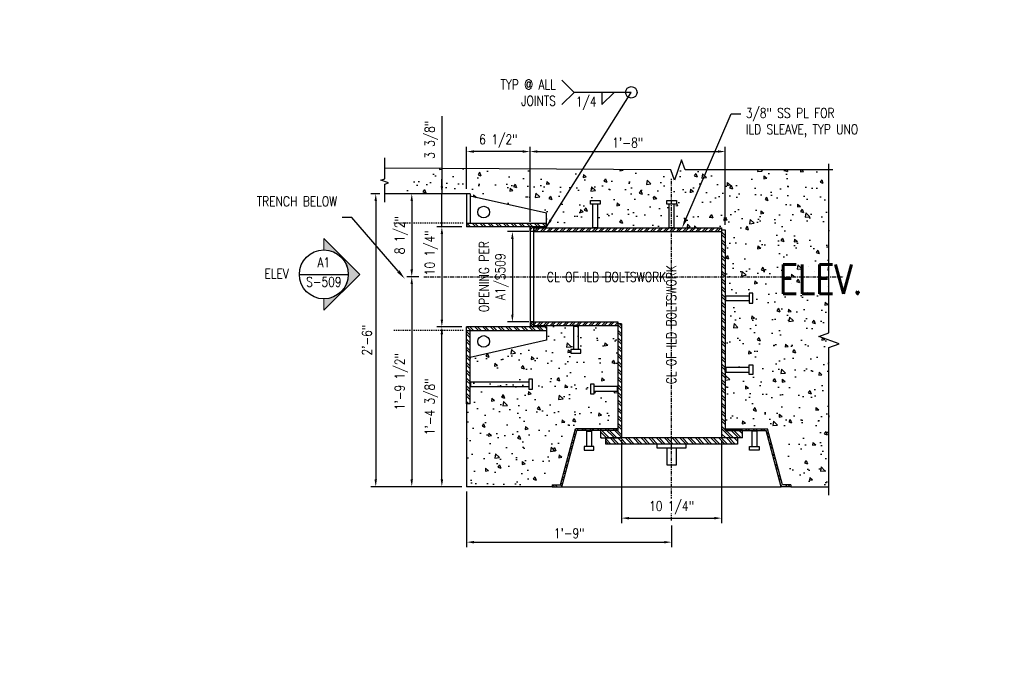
# Model space of a CAD drawing. Header units: inches. Extents: x -313 to 2687, y -193 to 798.
# Tile 4 of 28: x 235 to 336, y 0 to 67. Entities that reach past the tile are written whole.
import ezdxf
from ezdxf import colors
from ezdxf.entities.mleader import LeaderData, LeaderLine
from ezdxf.enums import TextEntityAlignment as Align
from ezdxf.math import Vec2, Vec3

# ---------------------------------------------------------------- set-up
doc = ezdxf.new("R2010")
doc.units = ezdxf.units.IN
doc.header["$LTSCALE"] = 0.5
doc.header["$MEASUREMENT"] = 0
doc.linetypes.add('CENTER2', pattern=[1.125, 0.75, -0.125, 0.125, -0.125])
doc.linetypes.add('DASHED2', pattern=[0.375, 0.25, -0.125])
doc.layers.get('DEFPOINTS').update_dxf_attribs({"color": 140})
for name, color, linetype in [('2024 10 07', 11, 'Continuous'), ('G-ANNO-SYMB', 2, 'Continuous'), ('S-ANNO-DIMS', 1, 'Continuous'), ('S-ANNO-NOTE', 190, 'Continuous'), ('S-ANNO-TEXT', 2, 'Continuous'), ('S-DETL-CNTR', 1, 'CENTER2'), ('S-DETL-LW00', 8, 'Continuous'), ('S-DETL-LW00-_DA', 8, 'DASHED2'), ('S-DETL-LW10-_CL', 1, 'CENTER2'), ('S-DETL-LW18', 190, 'Continuous'), ('S-DETL-MEDM', 3, 'Continuous'), ('S-DETL-PATT', 1, 'Continuous'), ('S-DETL-XHVY', 5, 'Continuous'), ('S-DETL-XLIT', 1, 'Continuous')]:
    doc.layers.add(name, color=color, linetype=linetype)
doc.styles.add('Annotative', font='romans.shx', dxfattribs={"width": 0.8, "height": 0.125})
doc.styles.add('RomanS', font='romans.shx', dxfattribs={"width": 0.8, "height": 0.09375})
doc.styles.get("Standard").update_dxf_attribs({"font": 'arial.ttf'})
doc.dimstyles.new('Annotative', dxfattribs={"dimtxt": 0.125, "dimasz": 0.09375, "dimexe": 0.0625, "dimexo": 0.0625, "dimgap": 0.039062, "dimtad": 1, "dimdec": 4, "dimzin": 3, "dimdsep": 46, "dimlunit": 4, "dimtxsty": 'Annotative', "dimcen": 0.09, "dimclrd": 1, "dimclre": 1, "dimclrt": 2, "dimadec": 0, "dimazin": 0, "dimtfac": 1, "dimtdec": 4, "dimtmove": 1, "dimatfit": 0, "dimfxl": 1, "dimfrac": 2, "dimtolj": 1, "dimtzin": 0, "dimlwd": 25, "dimlwe": 25, "dimarcsym": 0})
doc.dimstyles.new('ISO-25', dxfattribs={"dimtxt": 2.5, "dimasz": 2.5, "dimexe": 1.25, "dimexo": 0.625, "dimtad": 1, "dimtxsty": 'Standard', "dimcen": 2.5, "dimadec": 0, "dimazin": 0, "dimtfac": 1, "dimtmove": 0, "dimatfit": 3, "dimfxl": 1, "dimarcsym": 0})
pattern_1 = [(320, (258.386, 334.454), (-0.31376, -3.5863), [0.375, -4.125]), (265, (258.386, 334.454), (3.76096, 0.693757), [0.3, -3.3]), (10.4514, (258.3598, 334.1552), (3.4472, -2.892544), [0.3187, -3.50571]), (316.1842, (259.386, 334.454), (-0.827596, -5.336207), [0.5625, -6.1875]), (6.6356, (259.317, 334.0094), (4.87059, -4.67331), [0.47805, -5.25857]), (261.1842, (259.386, 334.454), (4.87059, -4.67331), [0.45, -4.95]), (291, (259.136, 333.954), (-2.013094, -2.984535), [0.375, -4.125]), (236, (259.136, 333.954), (3.62575, -1.216577), [0.3, -3.3]), (341.4514, (258.9682, 333.7053), (1.612656, -4.201112), [0.3187, -3.50571]), (307.5, (258.386, 334.454), (1.6644693, -0.0607993), [0, -3.26, 0, -3.35, 0, -3.3125]), (277.5, (258.386, 334.454), (1.972059, -1.315348), [0, -1.91, 0, -3.185, 0, -1.2625]), (237.5, (258.386, 335.569), (-0.1127744, -2.669112), [0, -1.25, 0, -3.9, 0, -5.175]), (227.5, (258.386, 336.069), (0.500525, -2.91593), [0, -1.625, 0, -2.59, 0, -3.675])]
pattern_2 = [(135, (258.38597, 334.45405), (-0.3977476, -0.3977476), []), (135, (258.38597, 334.7192), (-0.3977476, -0.3977476), [])]
pattern_3 = [(315, (258.38597, 334.45405), (0.3977476, 0.3977476), []), (315, (258.38597, 334.1889), (0.3977476, 0.3977476), [])]

# ---------------------------------------------------------------- blocks, each defined once
blk = doc.blocks.new('*D52')
at = {"layer": 'DEFPOINTS', "color": 0}
for p in [(280.86, 46.14), (278.32, 35.89), (280.86, 35.89)]:
    blk.add_point(p, dxfattribs=at)
at = {"layer": 'S-DETL-MEDM', "color": 1, "lineweight": 25}
for p, q in [((280.36, 46.14), (277.82, 46.14)), ((278.32, 45.39), (278.32, 36.64)), ((280.36, 35.89), (277.82, 35.89))]:
    blk.add_line(p, q, dxfattribs=at)
at = {"layer": 'S-DETL-MEDM', "color": 1}
for points in [[(278.2, 45.39), (278.45, 45.39), (278.32, 46.14)], [(278.2, 36.64), (278.45, 36.64), (278.32, 35.89)]]:
    blk.add_solid(points, dxfattribs=at)
at = {"layer": 'S-DETL-MEDM', "color": 2, "insert": (277.25, 43.46), "char_height": 1, "attachment_point": 5, "rotation": 90, "style": 'Annotative'}
blk.add_mtext('\\A1;10 1/4"', dxfattribs=at)
blk = doc.blocks.new('*D53')
at = {"layer": 'DEFPOINTS', "color": 0}
for p in [(278.32, 49.52), (280.86, 49.52), (280.86, 46.14)]:
    blk.add_point(p, dxfattribs=at)
at = {"layer": 'S-DETL-MEDM', "color": 1, "lineweight": 25}
for p, q in [((278.32, 57.48), (278.32, 49.52)), ((278.32, 50.27), (278.32, 51.02)), ((280.36, 49.52), (277.82, 49.52)), ((278.32, 46.14), (278.32, 49.52)), ((278.32, 46.14), (278.32, 49.52)), ((280.36, 46.14), (277.82, 46.14)), ((278.32, 45.39), (278.32, 44.64))]:
    blk.add_line(p, q, dxfattribs=at)
at = {"layer": 'S-DETL-MEDM', "color": 1}
for points in [[(278.2, 50.27), (278.45, 50.27), (278.32, 49.52)], [(278.2, 45.39), (278.45, 45.39), (278.32, 46.14)]]:
    blk.add_solid(points, dxfattribs=at)
at = {"layer": 'S-DETL-MEDM', "color": 2, "insert": (277.25, 55.04), "char_height": 1, "attachment_point": 5, "rotation": 90, "style": 'Annotative'}
blk.add_mtext('\\A1;3 3/8"', dxfattribs=at)
blk = doc.blocks.new('*D54')
at = {"layer": 'DEFPOINTS', "color": 0}
for p in [(280.86, 53.84), (280.86, 49.52), (287.36, 46.14)]:
    blk.add_point(p, dxfattribs=at)
at = {"layer": 'S-DETL-MEDM', "color": 1, "lineweight": 25}
for p, q in [((280.86, 50.02), (280.86, 54.34)), ((286.61, 53.84), (281.61, 53.84)), ((287.36, 46.64), (287.36, 54.34))]:
    blk.add_line(p, q, dxfattribs=at)
at = {"layer": 'S-DETL-MEDM', "color": 1}
for points in [[(281.61, 53.97), (281.61, 53.72), (280.86, 53.84)], [(286.61, 53.97), (286.61, 53.72), (287.36, 53.84)]]:
    blk.add_solid(points, dxfattribs=at)
at = {"layer": 'S-DETL-MEDM', "color": 2, "insert": (284.11, 54.92), "char_height": 1, "attachment_point": 5, "style": 'Annotative'}
blk.add_mtext('\\A1;6 1/2"', dxfattribs=at)
blk = doc.blocks.new('*D55')
at = {"layer": 'DEFPOINTS', "color": 0}
for p in [(307.36, 53.84), (287.36, 46.14), (307.36, 45.83)]:
    blk.add_point(p, dxfattribs=at)
at = {"layer": 'S-DETL-MEDM', "color": 1, "lineweight": 25}
for p, q in [((287.36, 46.64), (287.36, 54.34)), ((288.11, 53.84), (306.61, 53.84)), ((307.36, 46.33), (307.36, 54.34))]:
    blk.add_line(p, q, dxfattribs=at)
at = {"layer": 'S-DETL-MEDM', "color": 1}
for points in [[(288.11, 53.97), (288.11, 53.72), (287.36, 53.84)], [(306.61, 53.97), (306.61, 53.72), (307.36, 53.84)]]:
    blk.add_solid(points, dxfattribs=at)
at = {"layer": 'S-DETL-MEDM', "color": 2, "insert": (297.36, 54.75), "char_height": 1, "attachment_point": 5, "style": 'Annotative'}
blk.add_mtext('\\A1;1\'-8"', dxfattribs=at)
blk = doc.blocks.new('*U3')
for p, q in [((13, 0), (13, -5)), ((13, -5), (18, 0))]:
    blk.add_line(p, q)
blk.add_attdef('SIZE', text='', height=3).set_placement((10.5, -0.72), align=Align.TOP_RIGHT)
blk.add_attdef('SPACING', text='', height=3).set_placement((18.32, -0.72), align=Align.TOP_LEFT)
blk = doc.blocks.new('*D75')
at = {"layer": 'DEFPOINTS', "color": 0, "transparency": 16777216}
for p in [(296.73, 24.77), (306.98, 24.77), (306.98, 16.3)]:
    blk.add_point(p, dxfattribs=at)
at = {"layer": 'S-ANNO-DIMS', "color": 1, "lineweight": 25, "transparency": 16777216}
for p, q in [((296.73, 24.27), (296.73, 15.8)), ((306.98, 24.27), (306.98, 15.8)), ((297.48, 16.3), (306.23, 16.3))]:
    blk.add_line(p, q, dxfattribs=at)
at = {"layer": 'S-ANNO-DIMS', "color": 1, "transparency": 16777216}
for points in [[(297.48, 16.42), (297.48, 16.17), (296.73, 16.3)], [(306.23, 16.42), (306.23, 16.17), (306.98, 16.3)]]:
    blk.add_solid(points, dxfattribs=at)
at = {"layer": 'S-ANNO-DIMS', "color": 2, "transparency": 16777216, "insert": (301.86, 17.37), "char_height": 1, "attachment_point": 5, "style": 'Annotative', "bg_fill": 3, "box_fill_scale": 1.25, "bg_fill_color": 256, "bg_fill_true_color": 13158600, "bg_fill_transparency": 0}
blk.add_mtext('\\A1;10 1/4"', dxfattribs=at)
blk = doc.blocks.new('*D121')
at = {"layer": 'DEFPOINTS', "color": 0, "transparency": 16777216}
for p in [(275.83, 49.52), (275.24, 41.02), (276.46, 41.02)]:
    blk.add_point(p, dxfattribs=at)
at = {"layer": 'S-ANNO-DIMS', "color": 1, "lineweight": 25, "transparency": 16777216}
for p, q in [((275.33, 49.52), (274.74, 49.52)), ((275.24, 48.77), (275.24, 41.77)), ((275.96, 41.02), (274.74, 41.02))]:
    blk.add_line(p, q, dxfattribs=at)
at = {"layer": 'S-ANNO-DIMS', "color": 1, "transparency": 16777216}
for points in [[(275.11, 48.77), (275.36, 48.77), (275.24, 49.52)], [(275.11, 41.77), (275.36, 41.77), (275.24, 41.02)]]:
    blk.add_solid(points, dxfattribs=at)
at = {"layer": 'S-ANNO-DIMS', "color": 2, "transparency": 16777216, "insert": (274.17, 45.27), "char_height": 1, "attachment_point": 5, "rotation": 90, "style": 'Annotative'}
blk.add_mtext('\\A1;8 1/2"', dxfattribs=at)
blk = doc.blocks.new('*D122')
at = {"layer": 'DEFPOINTS', "color": 0, "transparency": 16777216}
for p in [(276.46, 41.02), (275.24, 19.52), (280.86, 19.52)]:
    blk.add_point(p, dxfattribs=at)
at = {"layer": 'S-ANNO-DIMS', "color": 1, "lineweight": 25, "transparency": 16777216}
for p, q in [((275.96, 41.02), (274.74, 41.02)), ((275.24, 40.27), (275.24, 20.27)), ((280.36, 19.52), (274.74, 19.52))]:
    blk.add_line(p, q, dxfattribs=at)
at = {"layer": 'S-ANNO-DIMS', "color": 1, "transparency": 16777216}
for points in [[(275.11, 40.27), (275.36, 40.27), (275.24, 41.02)], [(275.11, 20.27), (275.36, 20.27), (275.24, 19.52)]]:
    blk.add_solid(points, dxfattribs=at)
at = {"layer": 'S-ANNO-DIMS', "color": 2, "transparency": 16777216, "insert": (274.17, 30.27), "char_height": 1, "attachment_point": 5, "rotation": 90, "style": 'Annotative'}
blk.add_mtext('\\A1;1\'-9 1/2"', dxfattribs=at)
blk = doc.blocks.new('*D123')
at = {"layer": 'DEFPOINTS', "color": 0, "transparency": 16777216}
for p in [(272.47, 49.52), (271.55, 19.52), (280.86, 19.52)]:
    blk.add_point(p, dxfattribs=at)
at = {"layer": 'S-ANNO-DIMS', "color": 1, "lineweight": 25, "transparency": 16777216}
for p, q in [((271.97, 49.52), (271.05, 49.52)), ((271.55, 48.77), (271.55, 20.27)), ((280.36, 19.52), (271.05, 19.52))]:
    blk.add_line(p, q, dxfattribs=at)
at = {"layer": 'S-ANNO-DIMS', "color": 1, "transparency": 16777216}
for points in [[(271.42, 48.77), (271.67, 48.77), (271.55, 49.52)], [(271.42, 20.27), (271.67, 20.27), (271.55, 19.52)]]:
    blk.add_solid(points, dxfattribs=at)
at = {"layer": 'S-ANNO-DIMS', "color": 2, "transparency": 16777216, "insert": (270.64, 34.52), "char_height": 1, "attachment_point": 5, "rotation": 90, "style": 'Annotative'}
blk.add_mtext('\\A1;2\'-6"', dxfattribs=at)
blk = doc.blocks.new('*D124')
at = {"layer": 'DEFPOINTS', "color": 0, "transparency": 16777216}
for p in [(278.32, 35.89), (280.86, 35.89), (280.86, 19.52)]:
    blk.add_point(p, dxfattribs=at)
at = {"layer": 'S-ANNO-DIMS', "color": 1, "lineweight": 25, "transparency": 16777216}
for p, q in [((280.36, 35.89), (277.82, 35.89)), ((278.32, 20.27), (278.32, 35.14)), ((280.36, 19.52), (277.82, 19.52))]:
    blk.add_line(p, q, dxfattribs=at)
at = {"layer": 'S-ANNO-DIMS', "color": 1, "transparency": 16777216}
for points in [[(278.2, 35.14), (278.45, 35.14), (278.32, 35.89)], [(278.2, 20.27), (278.45, 20.27), (278.32, 19.52)]]:
    blk.add_solid(points, dxfattribs=at)
at = {"layer": 'S-ANNO-DIMS', "color": 2, "transparency": 16777216, "insert": (277.25, 27.7), "char_height": 1, "attachment_point": 5, "rotation": 90, "style": 'Annotative'}
blk.add_mtext('\\A1;1\'-4 3/8"', dxfattribs=at)
blk = doc.blocks.new('A$Cd19e06c0')
at = {"layer": 'S-DETL-XLIT'}
for p, q in [((-0.25, 0), (-0.25, -1.58)), ((0.25, 0), (0.25, -1.58))]:
    blk.add_line(p, q, dxfattribs=at)
for points in [[(-0.19, 0.06), (-0.25, 0), (0.25, 0), (0.19, 0.06)], [(-0.5, -1.58), (-0.5, -1.95), (0.5, -1.95), (0.5, -1.58)]]:
    blk.add_lwpolyline(points, close=True, dxfattribs=at)
blk = doc.blocks.new('*D133')
at = {"layer": 'DEFPOINTS', "color": 0, "transparency": 16777216}
for p in [(280.86, 19.52), (301.86, 16.06), (301.86, 13.84)]:
    blk.add_point(p, dxfattribs=at)
at = {"layer": 'S-ANNO-DIMS', "color": 1, "lineweight": 25, "transparency": 16777216}
for p, q in [((280.86, 19.02), (280.86, 13.34)), ((301.86, 15.56), (301.86, 13.34)), ((281.61, 13.84), (301.11, 13.84))]:
    blk.add_line(p, q, dxfattribs=at)
at = {"layer": 'S-ANNO-DIMS', "color": 1, "transparency": 16777216}
for points in [[(281.61, 13.96), (281.61, 13.71), (280.86, 13.84)], [(301.11, 13.96), (301.11, 13.71), (301.86, 13.84)]]:
    blk.add_solid(points, dxfattribs=at)
at = {"layer": 'S-ANNO-DIMS', "color": 2, "transparency": 16777216, "insert": (291.36, 14.75), "char_height": 1, "attachment_point": 5, "style": 'Annotative'}
blk.add_mtext('\\A1;1\'-9"', dxfattribs=at)
blk = doc.blocks.new('*D203')
at = {"layer": 'DEFPOINTS', "color": 0, "transparency": 16777216}
for p in [(287.73, 45.64), (285.55, 36.39), (287.73, 36.39)]:
    blk.add_point(p, dxfattribs=at)
at = {"layer": 'S-ANNO-DIMS', "color": 1, "lineweight": 25, "transparency": 16777216}
for p, q in [((287.23, 45.64), (285.05, 45.64)), ((285.55, 44.89), (285.55, 37.14)), ((287.23, 36.39), (285.05, 36.39))]:
    blk.add_line(p, q, dxfattribs=at)
at = {"layer": 'S-ANNO-DIMS', "color": 1, "transparency": 16777216}
for points in [[(285.42, 44.89), (285.67, 44.89), (285.55, 45.64)], [(285.42, 37.14), (285.67, 37.14), (285.55, 36.39)]]:
    blk.add_solid(points, dxfattribs=at)
at = {"layer": 'S-ANNO-DIMS', "color": 2, "transparency": 16777216, "insert": (283.64, 41.02), "char_height": 1, "attachment_point": 5, "rotation": 90, "style": 'Annotative'}
blk.add_mtext('\\A1;OPENING PER\\PA1/S509 ', dxfattribs=at)
blk = doc.blocks.new('ELEVARROW')
at = {"lineweight": 9}
h = blk.add_hatch(color=256, dxfattribs=at)
edge = h.paths.add_edge_path(flags=0)
edge.add_line((0.46, 0), (0.312, 0))
edge.add_arc((0, 0), 0.312, 360, 540)
edge.add_line((-0.313, 0), (-0.46, 0))
edge.add_line((-0.46, 0), (0, 0.46))
edge.add_line((0, 0.46), (0.46, 0))
at = {"lineweight": 13}
blk.add_lwpolyline([(-0.46, 0), (-0.312, 0, -1), (0.312, 0), (0.46, 0), (0, 0.46)], format="xyb", close=True, dxfattribs=at)
blk = doc.blocks.new('ELEVID')
blk.add_line((-0.312, 0), (0.312, 0))
blk.add_circle((0, 0), 0.313)
at = {"style": 'RomanS', "width": 0.8}
for tag, p in [('DET_NO', (0, 0.091)), ('REFSHT', (0, -0.096))]:
    blk.add_attdef(tag, text='', height=0.125, dxfattribs=at).set_placement(p, align=Align.MIDDLE_CENTER)

msp = doc.modelspace()

# ---------------------------------------------------------------- hatches: boundary and pattern name
at = {"layer": 'S-DETL-PATT'}
h = msp.add_hatch(dxfattribs=at)
h.set_pattern_fill('AR-CONC', color=8, scale=0.5, angle=-90)
h.set_pattern_definition(pattern_1)
h.paths.add_polyline_path([(280.85761, 49.51577), (280.85761, 52.09031), (274.73995, 52.12906), (274.73995, 50.78093), (275.12631, 50.6403), (274.73995, 50.49968), (274.73995, 49.51577)])
h.paths.add_polyline_path([(278.48098, 55.97347), (278.48098, 51.20681), (280.50479, 51.20681), (280.50479, 55.97347)], flags=9)
h = msp.add_hatch(dxfattribs=at)
h.set_pattern_fill('AR-CONC', color=8, scale=0.5, angle=-90)
h.set_pattern_definition(pattern_1)
h.paths.add_polyline_path([(301.67011, 45.89077), (301.60761, 45.95327), (301.60761, 48.32827), (301.35761, 48.32827), (301.35761, 48.70327), (301.85761, 48.70327), (301.85761, 51.95786), (292.04386, 51.95786), (292.04386, 45.89077), (293.85636, 45.89077), (293.79386, 45.95327), (293.79104, 48.45327), (293.54104, 48.45327), (293.54386, 48.82827), (294.54386, 48.82827), (294.54386, 48.45327), (294.29386, 48.45327), (294.29386, 45.89077)])
h.paths.add_polyline_path([(292.04386, 45.89077), (292.04386, 51.89536), (281.23261, 52.02036), (281.23261, 49.27103), (289.04261, 47.51577), (289.04261, 46.14077), (287.73011, 46.14077), (287.73011, 45.89077)])
h.paths.add_polyline_path([(287.60761, 31.51577), (287.60761, 30.51577), (287.23261, 30.51577), (287.23261, 30.76577), (281.23261, 30.76698), (281.23261, 31.26515), (287.23261, 31.26577), (287.23261, 31.51577)], flags=16)
h.paths.add_polyline_path([(287.80202, 19.51577), (287.80202, 20.01577), (289.31893, 20.01577), (292.49436, 25.51577), (296.35761, 25.51577), (296.35761, 29.32827), (296.29511, 29.26577), (293.92011, 29.26577), (293.92011, 29.01577), (293.54511, 29.01577), (293.54511, 30.01577), (293.92011, 30.01577), (293.92011, 29.76577), (296.35761, 29.76577), (296.35761, 36.01577), (292.23136, 36.01577), (292.29386, 35.95327), (292.29386, 33.57827), (292.54386, 33.57827), (292.54386, 33.20327), (291.54386, 33.20327), (291.54386, 33.57827), (291.79386, 33.57827), (291.79386, 36.01577), (287.73011, 36.01577), (287.73011, 35.89077), (289.04261, 35.89077), (289.04261, 34.51577), (281.23261, 32.76577), (281.23261, 28.01577), (280.85761, 28.01577), (280.85761, 19.51577)])
h.paths.add_polyline_path([(313.01755, 25.51577), (313.92985, 22.11103), (314.10761, 19.51577), (317.98711, 19.64077), (317.98711, 33.76577), (319.01741, 34.14077), (316.95681, 34.89077), (317.98711, 35.26577), (317.98711, 51.95786), (301.85761, 51.95786), (301.85761, 48.70327), (302.35761, 48.70327), (302.35761, 48.32827), (302.10761, 48.32827), (302.10761, 45.89077), (306.98261, 45.89077), (306.98261, 45.70344), (307.35761, 45.70344), (307.35761, 39.01593), (307.42011, 39.07843), (309.79511, 39.07843), (309.79511, 39.32843), (310.17011, 39.32843), (310.17011, 38.32843), (309.79511, 38.32843), (309.79511, 38.57843), (307.35761, 38.57843), (307.35761, 31.70327), (307.42011, 31.76577), (309.79511, 31.76577), (309.79511, 32.01577), (310.17011, 32.01577), (310.17011, 31.01577), (309.79511, 31.01577), (309.79511, 31.26577), (307.35761, 31.26577), (307.35761, 25.51577), (311.22086, 25.51577)])
at = {"layer": 'S-DETL-PATT', "linetype": 'Continuous', "lineweight": 0}
h = msp.add_hatch(dxfattribs=at)
h.set_pattern_fill('ANSI32', color=8, scale=1.5, angle=90)
h.set_pattern_definition(pattern_2)
h.paths.add_polyline_path([(289.04261, 46.14077), (289.04261, 46.51577), (280.85761, 46.51577), (280.85761, 46.14077)])
h.paths.add_polyline_path([(289.04261, 35.51577), (289.04261, 35.89077), (280.85761, 35.89077), (280.85761, 35.51577)])
h = msp.add_hatch(dxfattribs=at)
h.set_pattern_fill('ANSI32', color=8, scale=1.25, angle=-1.27e-14)
h.paths.add_polyline_path([(287.73011, 36.39077), (287.35511, 36.39077), (287.35511, 35.89077), (287.73011, 35.89077)])
h.paths.add_polyline_path([(287.73011, 46.01577), (287.73011, 46.14077), (287.35511, 46.14077), (287.35511, 45.6411), (287.73011, 45.6411)])
h = msp.add_hatch(dxfattribs=at)
h.set_pattern_fill('ANSI32', color=8, scale=1.25)
h.set_pattern_definition([(45, (258.38597, 334.45405), (-0.3314563, 0.3314563), []), (45, (258.60694, 334.45405), (-0.3314563, 0.3314563), [])])
h.paths.add_polyline_path([(306.98261, 45.6411), (306.98261, 46.01577), (301.85761, 46.01577), (301.85761, 45.6411)])
h.paths.add_polyline_path([(301.85761, 45.6411), (301.85761, 46.01577), (301.60761, 46.01577), (292.1254, 46.01577), (292.32148, 45.6411)])
h.paths.add_polyline_path([(292.32148, 45.6411), (292.1254, 46.01577), (287.73011, 46.01577), (287.73011, 45.6411)])
h.paths.add_polyline_path([(296.35761, 36.01577), (296.35761, 36.39077), (292.04386, 36.39077), (292.04386, 36.01577), (292.23136, 36.01577)])
h.paths.add_polyline_path([(292.04386, 36.01577), (292.04386, 36.39077), (287.73011, 36.39077), (287.73011, 36.01577)])
h = msp.add_hatch(dxfattribs=at)
h.set_pattern_fill('ANSI32', color=8, scale=1.5, angle=90)
h.set_pattern_definition(pattern_2)
h.paths.add_polyline_path([(281.23261, 28.01577), (281.23261, 35.51577), (280.85761, 35.51577), (280.85761, 28.01577)])
h = msp.add_hatch(dxfattribs=at)
h.set_pattern_fill('ANSI32', color=8, scale=1.5, angle=-90)
h.set_pattern_definition([(315, (274.09657, 397.05067), (0.3977476, 0.3977476), []), (315, (274.09657, 396.7855), (0.3977476, 0.3977476), [])])
h.paths.add_polyline_path([(308.60761, 23.89077), (308.60761, 24.51577), (301.85761, 24.51577), (301.85761, 23.89077)])
h.paths.add_polyline_path([(295.10761, 24.51577), (295.10761, 23.89077), (301.85761, 23.89077), (301.85761, 24.51577)])

# ---------------------------------------------------------------- linework, layer by layer
at = {"layer": '2024 10 07'}
msp.add_line((307.35761, 25.45327), (311.69378, 25.45327), dxfattribs=at)
at = {"layer": 'S-ANNO-TEXT', "linetype": 'Continuous'}
for q in [(290.6268, 61.15389), (290.6268, 58.65639)]:
    msp.add_line((291.87555, 59.90514), q, dxfattribs=at)
for points in [[(272.47025, 48.65844), (272.47025, 50.49968), (272.85661, 50.6403), (272.08389, 50.92155), (272.47025, 51.06218), (272.47025, 53.19594)], [(318.39085, 51.95786), (303.26585, 51.95786), (302.89085, 52.98816), (302.14085, 50.92755), (301.76585, 51.95786), (272.47025, 52.12906)], [(317.98711, 18.64077), (317.98711, 33.76577), (319.01741, 34.14077), (316.95681, 34.89077), (317.98711, 35.26577), (317.98711, 52.57141)]]:
    msp.add_lwpolyline(points, dxfattribs=at)
msp.add_circle((297.7331, 59.90514), 0.58928, dxfattribs=at)
at = {"layer": 'S-DETL-CNTR'}
msp.add_line((301.85761, 16.05628), (301.85761, 51.10147), dxfattribs=at)
at = {"layer": 'S-DETL-LW00-_DA'}
for p, q in [((280.49947, 46.51577), (273.3285, 46.51577)), ((280.49947, 35.51577), (273.3285, 35.51577))]:
    msp.add_line(p, q, dxfattribs=at)
at = {"layer": 'S-DETL-LW10-_CL'}
msp.add_line((276.46053, 41.01577), (319.46961, 41.01577), dxfattribs=at)
at = {"layer": 'S-DETL-LW18'}
for p, q in [((287.35511, 46.14077), (287.35511, 35.89077)), ((287.73011, 35.89077), (287.73011, 46.14077)), ((290.48073, 19.70327), (292.02144, 25.45327)), ((290.6246, 19.51577), (292.16531, 25.26577)), ((296.35761, 25.45327), (292.02144, 25.45327)), ((313.09062, 19.51577), (311.54991, 25.26577)), ((313.23449, 19.70327), (311.69378, 25.45327)), ((289.6246, 19.70327), (289.6246, 19.51577)), ((289.6246, 19.70327), (290.48073, 19.70327)), ((289.6246, 19.51577), (290.6246, 19.51577)), ((314.09062, 19.51577), (313.09062, 19.51577)), ((314.09062, 19.70327), (313.23449, 19.70327)), ((314.09062, 19.70327), (314.09062, 19.51577))]:
    msp.add_line(p, q, dxfattribs=at)
at = {"layer": 'S-DETL-MEDM'}
for p, q in [((280.85761, 49.51577), (280.85761, 46.14077)), ((281.23261, 49.51577), (280.85761, 49.51577)), ((281.23261, 49.51577), (281.23261, 46.52103)), ((289.04261, 47.51577), (281.23261, 49.27103)), ((289.04261, 46.14077), (289.04261, 47.51577)), ((280.85761, 46.51577), (289.04261, 46.51577)), ((289.04261, 46.14077), (280.85761, 46.14077)), ((287.35511, 45.6411), (287.35511, 46.14077)), ((287.73011, 45.6411), (287.35511, 45.6411)), ((287.73011, 46.01577), (287.73011, 46.14077)), ((287.73011, 46.01577), (306.98261, 46.01577)), ((287.73011, 46.01577), (287.73011, 45.6411)), ((287.73011, 45.6411), (306.98261, 45.6411)), ((306.98261, 46.01577), (306.98261, 24.51577)), ((306.98261, 45.82844), (307.35761, 45.82844)), ((307.35761, 45.82844), (307.35761, 25.26577)), ((287.73011, 36.39077), (287.35511, 36.39077)), ((287.35511, 36.39077), (287.35511, 35.89077)), ((287.73011, 36.39077), (296.35761, 36.39077)), ((287.73011, 36.01577), (287.73011, 36.39077)), ((296.35761, 36.39077), (296.35761, 25.26577)), ((280.85761, 28.01577), (280.85761, 35.89077)), ((289.04261, 35.89077), (280.85761, 35.89077)), ((280.85761, 35.51577), (289.04261, 35.51577)), ((281.23261, 28.01577), (281.23261, 35.51577)), ((287.73011, 36.01577), (296.35761, 36.01577)), ((287.73011, 36.01577), (287.73011, 35.89077)), ((289.04261, 35.89077), (289.04261, 34.51577)), ((296.73261, 36.20327), (296.35761, 36.20327)), ((296.73261, 36.20327), (296.73261, 24.51577)), ((289.04261, 34.51577), (281.23261, 32.76577)), ((281.23261, 28.01577), (280.85761, 28.01577)), ((294.60761, 24.51577), (294.60761, 25.26577)), ((309.10761, 24.51577), (309.10761, 25.26577))]:
    msp.add_line(p, q, dxfattribs=at)
for points in [[(308.60761, 24.51577), (308.60761, 23.89077), (295.10761, 23.89077), (295.10761, 24.51577)], [(300.35761, 23.89077), (300.35761, 23.51577), (303.35761, 23.51577), (303.35761, 23.89077)], [(301.35761, 23.51577), (301.35761, 21.76577), (302.35761, 21.76577), (302.35761, 23.51577)]]:
    msp.add_lwpolyline(points, dxfattribs=at)
for centre in [(282.60761, 47.64427), (282.60761, 34.39027)]:
    msp.add_circle(centre, 0.5975, dxfattribs=at)
at = {"layer": 'S-DETL-XHVY'}
for p, q in [((280.85761, 49.51577), (272.47025, 49.51577)), ((280.85761, 28.01577), (280.85761, 19.51577)), ((289.6246, 19.51577), (280.85761, 19.51577)), ((314.09062, 19.51577), (317.98711, 19.51577))]:
    msp.add_line(p, q, dxfattribs=at)
at = {"layer": 'S-DETL-XLIT'}
for p, q in [((293.79386, 46.07827), (293.79386, 48.45327)), ((294.29386, 46.07827), (294.29386, 48.45327)), ((301.60761, 46.07827), (301.60761, 48.45327)), ((302.10761, 46.07827), (302.10761, 48.45327)), ((307.42011, 39.07843), (309.79511, 39.07843)), ((307.42011, 38.57843), (309.79511, 38.57843)), ((291.79386, 35.95327), (291.79386, 33.57827)), ((292.29386, 35.95327), (292.29386, 33.57827)), ((307.42011, 31.76577), (309.79511, 31.76577)), ((281.29511, 30.26577), (287.23261, 30.26577)), ((307.42011, 31.26577), (309.79511, 31.26577)), ((281.29511, 29.76577), (287.23261, 29.76577)), ((296.29511, 29.76577), (293.92011, 29.76577)), ((296.29511, 29.26577), (293.92011, 29.26577))]:
    msp.add_line(p, q, dxfattribs=at)
for points in [[(293.54386, 48.45327), (293.54386, 48.82827), (294.54386, 48.82827), (294.54386, 48.45327)], [(301.35761, 48.45327), (301.35761, 48.82827), (302.35761, 48.82827), (302.35761, 48.45327)], [(293.85636, 46.01577), (293.79386, 46.07827), (294.29386, 46.07827), (294.23136, 46.01577)], [(301.67011, 46.01577), (301.60761, 46.07827), (302.10761, 46.07827), (302.04511, 46.01577)], [(307.35761, 38.64093), (307.42011, 38.57843), (307.42011, 39.07843), (307.35761, 39.01593)], [(309.79511, 38.32843), (310.17011, 38.32843), (310.17011, 39.32843), (309.79511, 39.32843)], [(291.85636, 36.01577), (291.79386, 35.95327), (292.29386, 35.95327), (292.23136, 36.01577)], [(291.54386, 33.57827), (291.54386, 33.20327), (292.54386, 33.20327), (292.54386, 33.57827)], [(307.35761, 31.70327), (307.42011, 31.76577), (307.42011, 31.26577), (307.35761, 31.32827)], [(309.79511, 32.01577), (310.17011, 32.01577), (310.17011, 31.01577), (309.79511, 31.01577)], [(281.23261, 29.82827), (281.29511, 29.76577), (281.29511, 30.26577), (281.23261, 30.20327)], [(287.23261, 29.51577), (287.60761, 29.51577), (287.60761, 30.51577), (287.23261, 30.51577)], [(293.92011, 30.01577), (293.54511, 30.01577), (293.54511, 29.01577), (293.92011, 29.01577)], [(296.35761, 29.70327), (296.29511, 29.76577), (296.29511, 29.26577), (296.35761, 29.32827)]]:
    msp.add_lwpolyline(points, close=True, dxfattribs=at)

# ---------------------------------------------------------------- block references
at = {"layer": 'G-ANNO-SYMB', "xscale": 7.9992, "yscale": 7.9992, "zscale": 7.9992, "rotation": 270}
msp.add_blockref('ELEVARROW', (266.22983, 41.26183), dxfattribs=at)
at = {"layer": 'G-ANNO-SYMB'}
ref = msp.add_blockref('ELEVID', (266.22983, 41.26183), dxfattribs=dict(at, xscale=7.9992, yscale=7.9992, zscale=7.9992))
ref.add_attrib('DET_NO', 'A1', dxfattribs={"layer": '0', "color": 1, "height": 0.9999, "style": 'Annotative', "width": 0.800781}).set_placement((266.22983, 41.99193), align=Align.CENTER)
ref.add_attrib('REFSHT', 'S-509', dxfattribs={"layer": '0', "color": 1, "height": 0.9999, "style": 'Annotative', "width": 0.800781}).set_placement((266.22983, 40.49267), align=Align.MIDDLE)
at = {"layer": 'S-ANNO-TEXT', "linetype": 'Continuous', "xscale": 0.24975, "yscale": 0.24975, "zscale": 0.24975}
msp.add_blockref('*U3', (291.4726, 59.90514), dxfattribs=at)
at = {"layer": 'S-DETL-LW00-_DA'}
msp.add_blockref('A$Cd19e06c0', (293.38646, 25.20327), dxfattribs=at)
at = {"layer": 'S-DETL-LW00-_DA', "xscale": -1}
msp.add_blockref('A$Cd19e06c0', (310.32876, 25.20327), dxfattribs=at)

# ---------------------------------------------------------------- texts
at = {"layer": 'S-ANNO-NOTE', "attachment_point": 1, "style": 'Annotative'}
for s, insert, char_height, width in [('ELEV ', (260.15608, 41.84595), 1, 1.4473167), ('ELEV. ', (312.88682, 42.26817), 3, 10.1988424)]:
    msp.add_mtext(s, dxfattribs=dict(at, insert=insert, char_height=char_height, width=width))
at = {"layer": 'S-ANNO-TEXT', "char_height": 1, "style": 'Annotative'}
for s, insert, width, attachment_point in [('TYP @ ALL JOINTS', (290.01426, 61.20767), 6.6850742, 3), ('CL OF ILD BOLTSWORK', (295.19453, 41.00372), 12.8710612, 5)]:
    msp.add_mtext(s, dxfattribs=dict(at, insert=insert, width=width, attachment_point=attachment_point))
at = {"layer": 'S-ANNO-TEXT', "insert": (301.8244, 36.11878), "char_height": 1, "width": 12.8710612, "attachment_point": 5, "rotation": 90, "style": 'Annotative'}
msp.add_mtext('CL OF ILD BOLTSWORK', dxfattribs=at)
at = {"layer": 'S-DETL-MEDM', "color": 2, "insert": (293.10603, 58.79432), "char_height": 1, "attachment_point": 5, "style": 'Annotative'}
msp.add_mtext('\\A1;1/4', dxfattribs=at)

# ---------------------------------------------------------------- dimensions: what is measured, and where the dimension line sits
at = {"layer": 'S-ANNO-DIMS'}
for base, p1, p2, picture, middle in [((271.54945, 19.51577), (272.47025, 49.51577), (280.85761, 19.51577), '*D123', (270.64171, 34.51577)), ((275.23995, 41.01577), (275.82897, 49.51577), (276.46053, 41.01577), '*D121', (274.16555, 45.26577)), ((275.23995, 19.51577), (276.46053, 41.01577), (280.85761, 19.51577), '*D122', (274.16555, 30.26577)), ((278.32324, 35.89077), (280.85761, 19.51577), (280.85761, 35.89077), '*D124', (277.24884, 27.70327))]:
    dim = msp.add_linear_dim(base=base, p1=p1, p2=p2, angle=270, dimstyle='Annotative', override={"dimpost": '\\X'}, dxfattribs=at)
    dim.commit()
    dim.dimension.update_dxf_attribs({"geometry": picture, "text_midpoint": middle})
dim = msp.add_linear_dim(base=(285.54922, 36.39077), p1=(287.73011, 45.6411), p2=(287.73011, 36.39077), angle=90, text='OPENING PER\\PA1/S509 ', dimstyle='Annotative', override={"dimpost": '\\X'}, dxfattribs=at)
dim.commit()
dim.dimension.update_dxf_attribs({"geometry": '*D203', "text_midpoint": (283.64148, 41.01594)})
at = {"layer": 'S-DETL-MEDM'}
for base, p2, picture, middle in [((278.32324, 49.51577), (280.85761, 49.51577), '*D53', (278.32324, 55.03684)), ((278.32324, 35.89077), (280.85761, 35.89077), '*D52', (278.32324, 43.46487))]:
    dim = msp.add_linear_dim(base=base, p1=(280.85761, 46.14077), p2=p2, angle=270, dimstyle='Annotative', override={"dimpost": '\\X'}, dxfattribs=at)
    dim.commit()
    dim.dimension.update_dxf_attribs({"geometry": picture, "text_midpoint": middle, "dimtype": 160})
for base, p2, picture, middle in [((280.85761, 53.84092), (280.85761, 49.51577), '*D54', (284.10636, 54.91533)), ((307.35761, 53.84092), (307.35761, 45.82844), '*D55', (297.35636, 54.74866))]:
    dim = msp.add_linear_dim(base=base, p1=(287.35511, 46.14077), p2=p2, dimstyle='Annotative', override={"dimpost": '\\X'}, dxfattribs=at)
    dim.commit()
    dim.dimension.update_dxf_attribs({"geometry": picture, "text_midpoint": middle})

# ---------------------------------------------------------------- leaders
at = {"layer": 'S-ANNO-TEXT', "linetype": 'Continuous'}
msp.add_leader([(289.04261, 46.14077), (297.7331, 59.90514), (291.87555, 59.90514)], dimstyle='ISO-25', override={"dimasz": 0.8325, "dimgap": 0.625, "dimtad": 0}, dxfattribs=at)
ml = msp.add_multileader_mtext('Standard', dxfattribs=at)
ml.set_content('\\A1;1', color=256, style='Annotative')
ml.set_leader_properties(color=1, linetype='ByLayer', lineweight=-1)
ml.build(insert=Vec2(0, 0))
ml.multileader.update_dxf_attribs({"text_right_attachment_type": 3, "dogleg_length": 0.125, "arrow_head_size": 1, "scale": 8})
ctx = ml.context
ctx.base_point, ctx.scale, ctx.char_height, ctx.arrow_head_size, ctx.landing_gap_size, ctx.plane_origin = Vec3(287.12895, 124.8983), 8, 1, 1, 0.25, Vec3(-101.19429, -306.12797)
ctx.right_attachment = 3
notes = []
notes.append((ctx, [(0, (0, 0, 0), (0, 0), (1, 0), 1, [])]))
ctx.mtext.insert, ctx.mtext.width, ctx.mtext.defined_height = Vec3(287.37895, 125.3983), 9.7281706, 2.66188
ml = msp.add_multileader_mtext('Standard', dxfattribs=at)
ml.set_content('\\A1;1', color=256, style='Annotative')
ml.set_leader_properties(color=1, linetype='ByLayer', lineweight=-1)
ml.build(insert=Vec2(0, 0))
ml.multileader.update_dxf_attribs({"text_right_attachment_type": 3, "dogleg_length": 0.125, "arrow_head_size": 1, "scale": 8})
ctx = ml.context
ctx.base_point, ctx.scale, ctx.char_height, ctx.arrow_head_size, ctx.landing_gap_size, ctx.plane_origin = Vec3(288.99945, 123.10172), 8, 1, 1, 0.25, Vec3(-99.32379, -307.92456)
ctx.right_attachment = 3
notes.append((ctx, [(0, (0, 0, 0), (0, 0), (1, 0), 1, [])]))
ctx.mtext.insert, ctx.mtext.width, ctx.mtext.defined_height = Vec3(289.24945, 123.60172), 9.7281706, 2.66188
ml = msp.add_multileader_mtext('Standard', dxfattribs=at)
ml.set_content('\\A1;3/8" SS PL FOR\\PILD SLEAVE, TYP UNO', color=2, style='Annotative')
ml.set_leader_properties(color=1, linetype='ByLayer', lineweight=-1)
ml.build(insert=Vec2(0, 0))
ml.multileader.update_dxf_attribs({"text_right_attachment_type": 3, "dogleg_length": 0.125, "arrow_head_size": 1, "scale": 8})
ctx = ml.context
ctx.base_point, ctx.scale, ctx.char_height, ctx.arrow_head_size, ctx.landing_gap_size, ctx.plane_origin = Vec3(308.96578, 57.69597), 8, 1, 1, 0.5, Vec3(-83.10764, -389.91799)
ctx.right_attachment = 3
notes.append((ctx, [(0, (1, 1, 0), (307.96578, 57.69597), (1, 0), 1, [(0, [(302.93184, 46.01577)], 0, [])])]))
ctx.mtext.insert, ctx.mtext.width, ctx.mtext.defined_height = Vec3(309.46578, 58.29121), 14.1654348, 8.16819
ml = msp.add_multileader_mtext('Standard', dxfattribs=at)
ml.set_content('\\A1;VERTICAL DOOR POCKET PLATE', color=2, style='Annotative')
ml.set_leader_properties(color=1, linetype='ByLayer', lineweight=-1)
ml.build(insert=Vec2(0, 0))
ml.multileader.update_dxf_attribs({"text_right_attachment_type": 3, "dogleg_length": 0.125, "arrow_head_size": 1, "scale": 8})
ctx = ml.context
ctx.base_point, ctx.scale, ctx.char_height, ctx.arrow_head_size, ctx.landing_gap_size, ctx.plane_origin = Vec3(187.61463, 51.15197), 8, 1, 1, 0.5, Vec3(-221.37466, -372.50875)
ctx.right_attachment = 3
notes.append((ctx, [(0, (1, 1, 0), (186.61463, 51.15197), (1, 0), 1, [(0, [(182.99477, 53.91354)], 0, [])])]))
ctx.mtext.insert, ctx.mtext.width, ctx.mtext.defined_height = Vec3(188.11463, 51.65197), 10.3615875, 9.45308
ml = msp.add_multileader_mtext('Standard', dxfattribs=at)
ml.set_content('\\A1;FACE PILASTER', color=2, style='Annotative')
ml.set_leader_properties(color=1, linetype='ByLayer', lineweight=-1)
ml.build(insert=Vec2(0, 0))
ml.multileader.update_dxf_attribs({"text_right_attachment_type": 3, "dogleg_length": 0.125, "arrow_head_size": 1, "scale": 8})
ctx = ml.context
ctx.base_point, ctx.scale, ctx.char_height, ctx.arrow_head_size, ctx.landing_gap_size, ctx.plane_origin = Vec3(203.98963, 50.63951), 8, 1, 1, 0.5, Vec3(-204.99966, -373.0212)
ctx.right_attachment = 3
notes.append((ctx, [(0, (1, 1, 0), (202.98963, 50.63951), (1, 0), 1, [(0, [(199.36977, 53.40109)], 0, [])])]))
ctx.mtext.insert, ctx.mtext.width, ctx.mtext.defined_height = Vec3(204.48963, 51.13951), 10.3615875, 9.45308
ml = msp.add_multileader_mtext('Standard', dxfattribs=at)
ml.set_content('\\A1;TRENCH BELOW', color=2, style='Annotative')
ml.set_leader_properties(color=1, linetype='ByLayer', lineweight=-1)
ml.build(insert=Vec2(0, 0))
ml.multileader.update_dxf_attribs({"text_right_attachment_type": 3, "dogleg_length": 0.125, "arrow_head_size": 1, "scale": 8})
ctx = ml.context
ctx.base_point, ctx.scale, ctx.char_height, ctx.arrow_head_size, ctx.landing_gap_size, ctx.plane_origin = Vec3(262.67835, 48.74088), 8, 1, 1, 0.5, Vec3(681.06918, -378.77896)
ctx.right_attachment, ctx.text_align_type = 3, 2
notes.append((ctx, [(0, (1, 1, 0), (269.09739, 47.07422), (-1, 0), 1, [(0, [(274.51173, 40.82531)], 0, [])])]))
ctx.mtext.insert, ctx.mtext.width, ctx.mtext.defined_height, ctx.mtext.alignment = Vec3(267.59739, 49.24088), 8.5371922, 28.35924, 3
ml = msp.add_multileader_mtext('Standard', dxfattribs=at)
ml.set_content('\\A1;BOLTWORKS SLEEVE FAR SIDE OF DOOR POCKET PLATE', color=2, style='Annotative')
ml.set_leader_properties(color=1, linetype='ByLayer', lineweight=-1)
ml.build(insert=Vec2(0, 0))
ml.multileader.update_dxf_attribs({"text_right_attachment_type": 3, "dogleg_length": 0.125, "arrow_head_size": 1, "scale": 8})
ctx = ml.context
ctx.base_point, ctx.scale, ctx.char_height, ctx.arrow_head_size, ctx.landing_gap_size, ctx.plane_origin = Vec3(181.43771, 27.69557), 8, 1, 1, 0.5, Vec3(-227.55158, -395.96515)
ctx.right_attachment = 3
notes.append((ctx, [(0, (1, 1, 0), (180.43771, 27.69557), (1, 0), 1, [(0, [(176.81785, 30.45714)], 0, [])])]))
ctx.mtext.insert, ctx.mtext.width, ctx.mtext.defined_height = Vec3(181.93771, 28.19557), 19.0109971, 9.45308
for ctx, leaders in notes:
    for number, flags, end, landing, length, lines in leaders:
        leader = LeaderData()
        leader.index, (leader.has_last_leader_line, leader.has_dogleg_vector, leader.attachment_direction) = number, flags
        leader.last_leader_point, leader.dogleg_vector, leader.dogleg_length = Vec3(end), Vec3(landing), length
        for number, points, colour, breaks in lines:
            line = LeaderLine()
            line.index, line.vertices, line.color, line.breaks = number, Vec3.list(points), colors.encode_raw_color(colour), breaks
            leader.lines.append(line)
        ctx.leaders.append(leader)

# ---------------------------------------------------------------- next in the draw order: dimensions: what is measured, and where the dimension line sits
at = {"layer": 'S-ANNO-DIMS'}
dim = msp.add_linear_dim(base=(306.98261, 16.29668), p1=(296.73261, 24.76577), p2=(306.98261, 24.76577), dimstyle='Annotative', override={"dimpost": '\\X', "dimtfill": 1}, dxfattribs=at)
dim.commit()
dim.dimension.update_dxf_attribs({"geometry": '*D75', "text_midpoint": (301.85761, 17.37108)})

# ---------------------------------------------------------------- next in the draw order: hatches: boundary and pattern name
at = {"layer": 'S-DETL-PATT', "linetype": 'Continuous', "lineweight": 0}
h = msp.add_hatch(dxfattribs=at)
h.set_pattern_fill('ANSI32', color=8, scale=1.5, angle=-90)
h.set_pattern_definition(pattern_3)
h.paths.add_polyline_path([(306.98261, 24.51577), (306.98261, 45.82844), (307.35761, 45.82844), (307.35761, 25.26577), (309.10761, 25.26577), (309.10761, 24.51577)])
h.paths.add_polyline_path([(311.54991, 25.26577), (307.35761, 25.26577), (307.35761, 25.45327), (311.69378, 25.45327), (313.23449, 19.70327), (314.09062, 19.70327), (314.09062, 19.51577), (313.09062, 19.51577)])
h = msp.add_hatch(dxfattribs=at)
h.set_pattern_fill('ANSI32', color=8, scale=1.5, angle=-90)
h.set_pattern_definition(pattern_3)
h.paths.add_polyline_path([(296.73261, 24.51577), (296.73261, 36.20327), (296.35761, 36.20327), (296.35761, 25.26577), (294.60761, 25.26577), (294.60761, 24.51577)])
h.paths.add_polyline_path([(292.16531, 25.26577), (296.35761, 25.26577), (296.35761, 25.45327), (292.02144, 25.45327), (290.48073, 19.70327), (289.6246, 19.70327), (289.6246, 19.51577), (290.6246, 19.51577)])

# ---------------------------------------------------------------- next in the draw order: linework, layer by layer
at = {"layer": '2024 10 07'}
msp.add_line((307.35761, 25.26577), (311.54991, 25.26577), dxfattribs=at)
at = {"layer": 'S-DETL-LW00'}
msp.add_line((290.6246, 19.51577), (313.09062, 19.51577), dxfattribs=at)
at = {"layer": 'S-DETL-LW18'}
msp.add_line((296.35761, 25.26577), (292.16531, 25.26577), dxfattribs=at)
at = {"layer": 'S-DETL-MEDM'}
for p, q in [((296.35761, 25.26577), (294.60761, 25.26577)), ((309.10761, 25.26577), (307.35761, 25.26577)), ((294.60761, 24.51577), (296.73261, 24.51577)), ((308.60761, 24.51577), (295.10761, 24.51577)), ((308.60761, 24.51577), (306.98261, 24.51577)), ((309.10761, 24.51577), (306.98261, 24.51577))]:
    msp.add_line(p, q, dxfattribs=at)

# ---------------------------------------------------------------- next in the draw order: dimensions: what is measured, and where the dimension line sits
at = {"layer": 'S-ANNO-DIMS'}
dim = msp.add_linear_dim(base=(301.85761, 13.8398), p1=(280.85761, 19.51577), p2=(301.85761, 16.05628), dimstyle='Annotative', override={"dimpost": '\\X'}, dxfattribs=at)
dim.commit()
dim.dimension.update_dxf_attribs({"geometry": '*D133', "text_midpoint": (291.35761, 14.74754)})

doc.saveas('drawing.dxf')
